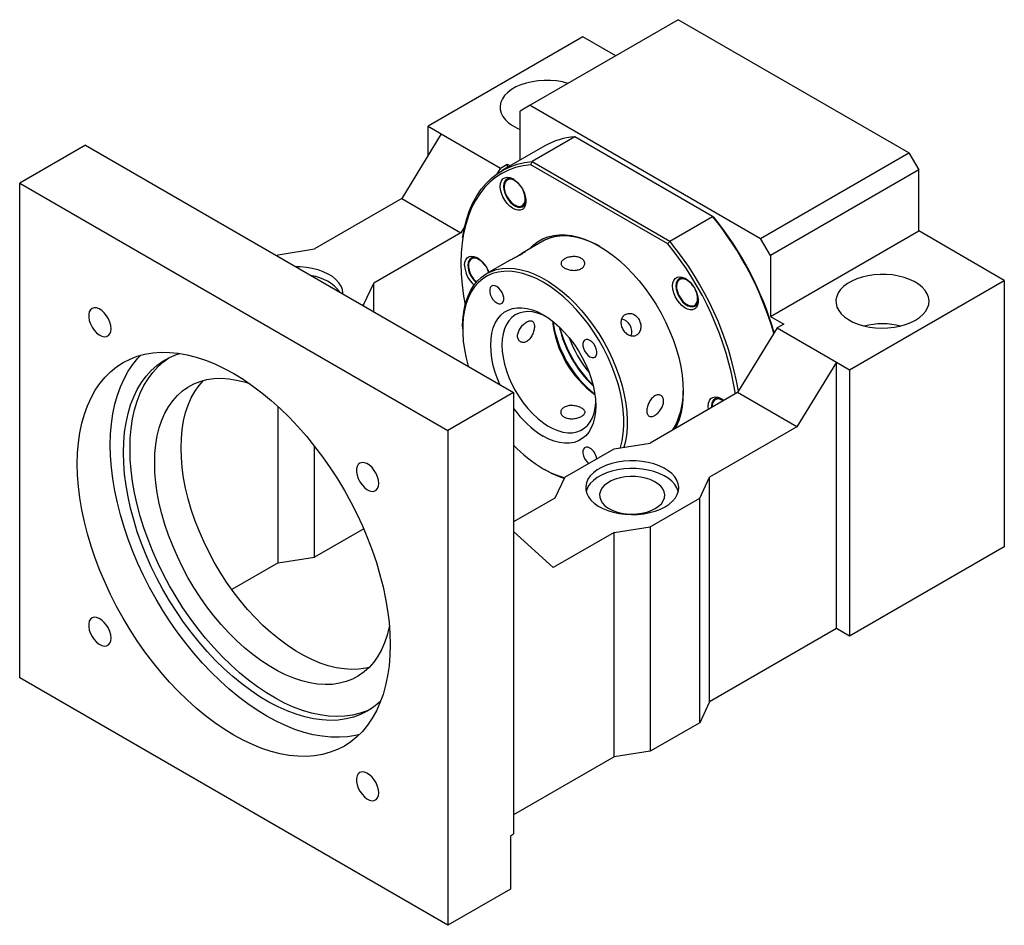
# Model space of a CAD drawing. Header units: millimetres. Extents: x 25 to 293, y 11 to 200.
# Tile 6 of 6: x 197 to 268, y 107 to 172. Entities that reach past the tile are written whole.
import ezdxf

# ---------------------------------------------------------------- set-up
doc = ezdxf.new("R2010")
doc.units = ezdxf.units.MM

msp = doc.modelspace()

# ---------------------------------------------------------------- linework, layer by layer
at = {"color": 7, "linetype": 'Continuous', "lineweight": 25}
for p, q in [((244.4184, 171.9083), (233.8118, 165.7852)), ((260.9175, 162.3835), (244.4184, 171.9083)), ((237.583, 170.6828), (226.505, 164.2876)), ((239.9393, 169.3226), (237.583, 170.6828)), ((233.8118, 165.7852), (233.1047, 165.3769)), ((233.8118, 165.7852), (250.3109, 156.2604)), ((233.1047, 161.8672), (233.1047, 165.3769)), ((226.505, 164.2876), (227.4478, 163.7433)), ((226.505, 162.2011), (226.505, 164.2876)), ((227.4478, 163.7433), (224.6194, 159.1165)), ((227.4478, 163.7433), (231.6904, 161.2941)), ((237.0148, 163.5279), (233.9507, 161.759)), ((246.8721, 157.8374), (237.0148, 163.5279)), ((201.992, 162.929), (197.2779, 160.2076)), ((201.992, 162.929), (232.6332, 145.2401)), ((234.8607, 162.881), (231.7966, 161.1121)), ((250.3109, 156.2604), (260.9175, 162.3835)), ((260.9175, 162.3835), (261.6246, 161.1588)), ((231.6904, 161.2941), (232.1618, 161.5663)), ((232.1618, 161.5663), (232.1618, 161.3229)), ((232.1618, 161.5663), (232.3726, 161.4446)), ((243.6591, 155.8823), (233.8639, 161.5369)), ((233.9507, 161.759), (243.808, 156.0685)), ((231.6904, 161.2941), (231.4399, 160.8843)), ((261.6246, 161.1588), (251.018, 155.0357)), ((261.6246, 156.8039), (261.6246, 161.1588)), ((197.2779, 160.2076), (227.9192, 142.5188)), ((197.2779, 124.8242), (197.2779, 160.2076)), ((231.9584, 160.0139), (231.9584, 159.9595)), ((224.6194, 159.1165), (218.3733, 155.5107)), ((224.6194, 159.1165), (228.862, 156.6673)), ((232.7126, 158.6531), (232.7597, 158.6259)), ((243.808, 156.0685), (246.8721, 157.8374)), ((228.862, 156.6673), (222.6159, 153.0615)), ((229.1214, 157.0917), (228.862, 156.6673)), ((251.018, 150.6808), (261.6246, 156.8039)), ((267.7529, 153.2661), (261.6246, 156.8039)), ((234.713, 156.0601), (233.2986, 155.2436)), ((251.018, 155.0357), (250.3109, 156.2604)), ((215.6649, 155.0358), (215.7805, 155.1025)), ((215.7805, 155.1025), (218.3733, 155.5107)), ((229.4041, 154.3674), (229.4041, 154.313)), ((232.1278, 154.5677), (230.7061, 153.747)), ((251.018, 155.0357), (251.018, 150.6808)), ((230.7874, 153.995), (230.7682, 154.0381)), ((230.8489, 153.8294), (230.7874, 153.995)), ((221.9088, 151.5648), (222.6159, 153.0615)), ((222.6159, 151.023), (222.6159, 153.0615)), ((256.6749, 146.8709), (267.7529, 153.2661)), ((267.7529, 153.2661), (267.7529, 134.2135)), ((244.2918, 152.894), (244.2918, 152.8396)), ((221.7931, 151.498), (221.9088, 151.5648)), ((221.9088, 151.4312), (221.9088, 151.5648)), ((245.0459, 151.5332), (245.0738, 151.5171)), ((245.6539, 151.4773), (245.5815, 151.4313)), ((251.018, 150.6808), (251.9608, 150.1365)), ((251.9608, 150.1365), (251.4894, 149.8644)), ((228.9799, 149.9316), (228.9799, 149.7955)), ((251.4894, 149.8644), (248.661, 145.2376)), ((251.4894, 149.8644), (255.7321, 147.4152)), ((255.7321, 147.4152), (252.9036, 142.7884)), ((255.7321, 128.3626), (255.7321, 147.4152)), ((255.7321, 147.4152), (256.6749, 146.8709)), ((256.6749, 146.8709), (256.6749, 127.8183)), ((232.6332, 145.2401), (227.9192, 142.5188)), ((232.6332, 145.2401), (232.6332, 113.6672)), ((248.661, 145.2376), (242.4149, 141.6318)), ((252.9036, 142.7884), (248.661, 145.2376)), ((215.7805, 133.0569), (215.7805, 144.23)), ((246.799, 144.2712), (246.8039, 144.1655)), ((246.8461, 144.277), (246.8461, 144.244)), ((227.9192, 142.5188), (227.9192, 107.1353)), ((252.9036, 142.7884), (246.6575, 139.1826)), ((218.3733, 133.4651), (218.3733, 141.4139)), ((236.2866, 139.1826), (239.8222, 141.2236)), ((239.8222, 141.2236), (242.4149, 141.6318)), ((234.7536, 139.794), (234.8715, 139.7259)), ((236.2866, 139.1826), (235.5795, 137.6858)), ((245.9504, 137.6858), (246.6575, 139.1826)), ((246.6575, 123.1239), (246.6575, 139.1826)), ((235.5795, 137.6858), (232.6332, 135.985)), ((242.4149, 135.6448), (245.9504, 137.6858)), ((245.9504, 121.6272), (245.9504, 137.6858)), ((221.8988, 135.5004), (218.3733, 133.4651)), ((235.4617, 132.7194), (232.6332, 135.3133)), ((239.8222, 135.2366), (242.4149, 135.6448)), ((242.4149, 135.6448), (242.4149, 119.5862)), ((239.8222, 135.2366), (235.4617, 132.7194)), ((239.8222, 119.178), (239.8222, 135.2366)), ((267.7529, 134.2135), (256.6749, 127.8183)), ((215.7805, 133.0569), (218.3733, 133.4651)), ((215.7805, 133.0569), (212.4682, 131.1448)), ((255.7321, 128.3626), (246.6575, 123.1239)), ((256.6749, 127.8183), (255.7321, 128.3626)), ((227.9192, 107.1353), (197.2779, 124.8242)), ((246.6575, 123.1239), (245.9504, 121.6272)), ((245.9504, 121.6272), (242.4149, 119.5862)), ((239.8222, 119.178), (232.6332, 115.0279)), ((242.4149, 119.5862), (239.8222, 119.178)), ((232.3975, 113.5312), (232.6332, 113.6672)), ((232.3975, 113.5312), (232.3975, 109.7206)), ((232.3975, 109.7206), (227.9192, 107.1353))]:
    msp.add_line(p, q, dxfattribs=at)
at = {"color": 7, "linetype": 'Continuous', "lineweight": 25, "flags": 128}
for points in [[(236.5307, 167.3548), (236.1362, 167.4553), (235.7087, 167.5274), (235.2685, 167.5659), (234.8232, 167.5702), (234.381, 167.5402), (233.9496, 167.4764), (233.5368, 167.38), (233.15, 167.2527), (232.7959, 167.0968), (232.4811, 166.9151), (232.211, 166.7107), (231.9905, 166.4874), (231.8235, 166.249), (231.7131, 166), (231.6611, 165.7447), (231.6686, 165.4877), (231.7353, 165.2335), (231.8601, 164.9868), (232.0407, 164.7518), (232.274, 164.5329), (232.5558, 164.3338), (232.881, 164.1583), (233.1047, 164.0615)], [(233.8639, 161.5369), (233.3086, 161.4639), (232.7769, 161.336), (232.2711, 161.1536), (231.7935, 160.9177), (231.346, 160.6291), (230.9307, 160.2892), (230.5492, 159.8994), (230.2034, 159.4614), (229.8946, 158.9771), (229.6242, 158.4486), (229.3934, 157.8782), (229.2032, 157.2684), (229.0544, 156.6218), (228.9477, 155.9411), (228.8835, 155.2295), (228.862, 154.4899), (228.8835, 153.7255), (228.9477, 152.9397), (229.0544, 152.1358), (229.1641, 151.5133)], [(228.9799, 156.3271), (228.9901, 156.3957), (229.1125, 157.0519), (229.2749, 157.6744), (229.4767, 158.2608), (229.717, 158.8086), (229.9949, 159.3155), (230.3091, 159.7796), (230.6585, 160.1988), (231.0416, 160.5715), (231.4568, 160.8961), (231.9024, 161.1713), (232.3766, 161.3961), (232.8774, 161.5694), (233.4028, 161.6905), (233.9507, 161.759)], [(231.6756, 159.9867), (231.6971, 160.2025), (231.7606, 160.3833), (231.863, 160.5209), (231.9997, 160.6086), (232.1643, 160.6424), (232.3489, 160.6208), (232.5451, 160.5447), (232.7436, 160.4177), (232.9351, 160.2457), (233.1107, 160.0368), (233.2622, 159.8007), (233.3825, 159.5486), (233.466, 159.2921), (233.5087, 159.0432), (233.5087, 158.8137), (233.466, 158.6142), (233.3825, 158.454), (233.2622, 158.3407), (233.1107, 158.2796), (232.9351, 158.2735), (232.7436, 158.3226), (232.5451, 158.4248), (232.3489, 158.5752), (232.1643, 158.7667), (231.9997, 158.9905), (231.863, 159.2361), (231.7606, 159.4919), (231.6971, 159.7461), (231.6756, 159.9867)], [(232.6559, 160.4799), (232.5735, 160.5157), (232.3953, 160.557), (232.2341, 160.5426), (232.0988, 160.4733), (231.9965, 160.3528), (231.9329, 160.1876), (231.9113, 159.9867)], [(231.9113, 159.9867), (231.9329, 159.7608), (231.9965, 159.5221), (232.0988, 159.2836), (232.2341, 159.058), (232.3953, 158.8575), (232.5735, 158.693), (232.7593, 158.5733), (232.9425, 158.5048), (233.1134, 158.4913), (233.2626, 158.5334), (233.3822, 158.629), (233.4658, 158.7728), (233.5087, 158.9571), (233.5121, 158.9969)], [(233.1567, 159.9718), (233.1155, 160.0279), (232.9512, 160.2126), (232.773, 160.3574), (232.5913, 160.4537), (232.4167, 160.496), (232.2593, 160.4818), (232.1282, 160.412), (232.0311, 160.2905), (231.9736, 160.1245), (231.9591, 159.9236), (231.9883, 159.6995), (232.0597, 159.4652), (232.169, 159.2343), (232.3099, 159.0202), (232.4742, 158.8354), (232.6524, 158.6907), (232.834, 158.5944), (233.0087, 158.5521), (233.1661, 158.5663), (233.2972, 158.6361), (233.3943, 158.7576), (233.4518, 158.9236), (233.4518, 158.9236)], [(233.7576, 155.5086), (234.0185, 155.7761), (234.3395, 156.0285), (234.6908, 156.2314), (235.0698, 156.3833), (235.4741, 156.4832), (235.9009, 156.5305), (236.3472, 156.5248), (236.8099, 156.4662), (237.286, 156.355), (237.7722, 156.1921), (238.2652, 155.9784), (238.7615, 155.7156), (239.2578, 155.4054), (239.7508, 155.0499), (240.237, 154.6515), (240.7131, 154.2129), (241.1759, 153.7373), (241.6221, 153.2277), (242.0489, 152.6877), (242.4532, 152.121), (242.8322, 151.5314), (243.1835, 150.923), (243.5046, 150.2999), (243.7932, 149.6664), (244.0475, 149.0268), (244.2657, 148.3855), (244.4463, 147.7469), (244.588, 147.1153), (244.6899, 146.495), (244.7514, 145.8903), (244.7719, 145.3053), (244.7514, 144.744), (244.6899, 144.2102), (244.588, 143.7076), (244.4463, 143.2397), (244.2657, 142.8095), (244.1858, 142.6541)], [(238.8217, 155.6805), (238.5094, 155.8477), (238.0186, 156.0715), (237.5338, 156.2446), (237.0585, 156.3657), (236.5959, 156.4341), (236.1494, 156.4492), (235.722, 156.411), (235.3167, 156.3197), (234.9365, 156.176), (234.713, 156.0601)], [(238.8217, 155.6805), (238.3863, 155.9083), (237.8967, 156.1196), (237.4139, 156.2798), (236.9415, 156.3878), (236.4826, 156.4429), (236.0406, 156.4447), (235.6185, 156.3931), (235.2192, 156.2887), (234.8456, 156.132), (234.713, 156.0601)], [(229.1213, 154.3402), (229.1428, 154.556), (229.2062, 154.7369), (229.3087, 154.8744), (229.4454, 154.9621), (229.6099, 154.996), (229.7946, 154.9743), (229.9908, 154.8982), (230.1892, 154.7712), (230.3808, 154.5992), (230.5564, 154.3903), (230.7079, 154.1543), (230.8282, 153.9021), (230.8546, 153.8327)], [(230.1016, 154.8334), (230.0192, 154.8693), (229.841, 154.9105), (229.6798, 154.8961), (229.5445, 154.8268), (229.4422, 154.7063), (229.3786, 154.5412), (229.357, 154.3402)], [(230.6023, 154.3254), (230.5219, 154.4308), (230.3532, 154.6065), (230.1732, 154.7398), (229.9923, 154.823), (229.821, 154.8513), (229.6694, 154.823), (229.5462, 154.7397), (229.4585, 154.6064), (229.4116, 154.4307), (229.408, 154.2228), (229.448, 153.9949), (229.5293, 153.7601), (229.6472, 153.5322), (229.7948, 153.3243), (229.9635, 153.1487), (229.9738, 153.1397)], [(220.4101, 152.2964), (220.4098, 152.3453), (220.3726, 152.6015), (220.2766, 152.8525), (220.1236, 153.0939), (219.9161, 153.3213), (219.658, 153.5308), (219.3538, 153.7185), (219.009, 153.8812), (218.6298, 154.0159), (218.2228, 154.1202), (217.7953, 154.1922), (217.3551, 154.2307), (217.0479, 154.2374)], [(228.9799, 149.9316), (228.9812, 150.0734), (229.0121, 150.6242), (229.0842, 151.1464), (229.1969, 151.6362), (229.3494, 152.0901), (229.5407, 152.5051), (229.7693, 152.8781), (230.0338, 153.2066), (230.3321, 153.4883), (230.6623, 153.7212), (231.0221, 153.9036), (231.4089, 154.0343), (231.8199, 154.1124), (232.2524, 154.1373), (232.7032, 154.1088), (233.1693, 154.0272), (233.6473, 153.893), (234.1339, 153.7071), (234.6257, 153.4709), (235.1192, 153.186), (235.611, 152.8544), (236.0976, 152.4785), (236.5756, 152.0608), (237.0416, 151.6043), (237.4925, 151.1123), (237.9249, 150.5881), (238.336, 150.0354), (238.7227, 149.4581), (239.0825, 148.8603), (239.4127, 148.2462), (239.7111, 147.62), (239.9755, 146.9862), (240.2042, 146.3492), (240.3954, 145.7134), (240.5479, 145.0834), (240.6606, 144.4635), (240.7327, 143.8581), (240.7637, 143.2714), (240.7533, 142.7077), (240.7018, 142.1707), (240.6093, 141.6643), (240.5217, 141.3337)], [(240.2673, 141.2937), (240.2761, 141.3217), (240.3997, 141.7981), (240.4825, 142.3082), (240.5241, 142.8482), (240.5241, 143.4142), (240.4825, 144.0022), (240.3997, 144.6079), (240.2761, 145.227), (240.1129, 145.855), (239.911, 146.4873), (239.6719, 147.1195), (239.3974, 147.7469), (239.0895, 148.365), (238.7503, 148.9695), (238.3824, 149.5559), (237.9883, 150.1199), (237.5709, 150.6577), (237.1332, 151.1652), (236.6784, 151.6388), (236.2097, 152.0751), (235.7305, 152.471), (235.2443, 152.8235), (234.7546, 153.1303), (234.2648, 153.389), (233.7786, 153.5978), (233.2995, 153.7551), (232.8308, 153.8599), (232.376, 153.9115), (231.9383, 153.9093), (231.5209, 153.8535), (231.1268, 153.7444), (230.7588, 153.5829), (230.4197, 153.37), (230.1117, 153.1074), (229.8372, 152.7969), (229.5982, 152.4407), (229.3963, 152.0415), (229.233, 151.6021), (229.1095, 151.1256), (229.0266, 150.6155), (228.9851, 150.0755), (228.9851, 149.5095), (229.0266, 148.9215), (229.1095, 148.3158), (229.233, 147.6967), (229.3825, 147.1168)], [(261.3889, 150.4087), (261.6821, 150.6022), (261.9279, 150.8165), (262.1221, 151.0478), (262.2611, 151.2921), (262.3425, 151.5448), (262.3648, 151.8015), (262.3276, 152.0577), (262.2316, 152.3087), (262.0786, 152.5501), (261.8711, 152.7775), (261.613, 152.987), (261.3088, 153.1747), (260.9641, 153.3374), (260.5848, 153.4721), (260.1778, 153.5764), (259.7503, 153.6484), (259.3101, 153.6869), (258.8649, 153.6912), (258.4226, 153.6612), (257.9913, 153.5975), (257.5785, 153.5011), (257.1916, 153.3738), (256.8376, 153.2179), (256.5227, 153.0361), (256.2526, 152.8317), (256.0321, 152.6084), (255.8652, 152.3701), (255.7547, 152.1211), (255.7028, 151.8658), (255.7102, 151.6088), (255.7769, 151.3546), (255.9017, 151.1079), (256.0824, 150.8729), (256.3157, 150.654), (256.5974, 150.4549), (256.9226, 150.2793), (257.2855, 150.1303), (257.6795, 150.0106), (258.0977, 149.9222), (258.5325, 149.8668), (258.9762, 149.8453), (259.4209, 149.8582), (259.8587, 149.9052), (260.2817, 149.9855), (260.6825, 150.0975), (261.0537, 150.2395), (261.3889, 150.4087)], [(244.0089, 152.8668), (244.0304, 153.0826), (244.0939, 153.2635), (244.1964, 153.401), (244.3331, 153.4887), (244.4976, 153.5225), (244.6823, 153.5009), (244.8784, 153.4248), (245.0769, 153.2978), (245.2684, 153.1258), (245.444, 152.9169), (245.5955, 152.6809), (245.7158, 152.4287), (245.7993, 152.1722), (245.842, 151.9233), (245.842, 151.6938), (245.7993, 151.4943), (245.7158, 151.3342), (245.5955, 151.2209), (245.444, 151.1597), (245.2684, 151.1536), (245.0769, 151.2027), (244.8784, 151.3049), (244.6823, 151.4553), (244.4976, 151.6468), (244.3331, 151.8706), (244.1964, 152.1162), (244.0939, 152.372), (244.0304, 152.6262), (244.0089, 152.8668)], [(244.9893, 153.36), (244.9069, 153.3958), (244.7286, 153.4371), (244.5675, 153.4227), (244.4321, 153.3534), (244.3299, 153.2329), (244.2662, 153.0677), (244.2446, 152.8668)], [(245.49, 152.852), (245.369, 153.0048), (245.1965, 153.1707), (245.0153, 153.2922), (244.8358, 153.362), (244.6686, 153.3761), (244.5233, 153.3338), (244.4083, 153.2374), (244.3305, 153.0926), (244.2942, 152.9078), (244.3016, 152.6938), (244.3523, 152.4629), (244.4433, 152.2285), (244.5693, 152.0044), (244.723, 151.8036), (244.8955, 151.6376), (244.8955, 151.6376)], [(231.4212, 152.8206), (231.2785, 152.8793), (231.1473, 152.8858), (231.0383, 152.8397), (230.9603, 152.7446), (230.9196, 152.6082), (230.9196, 152.4417), (230.9603, 152.2584), (231.0383, 152.0732), (231.1473, 151.9012), (231.2785, 151.7563), (231.4212, 151.6502), (231.564, 151.5915), (231.6952, 151.5849), (231.8042, 151.6311), (231.8822, 151.7262), (231.9228, 151.8625), (231.9228, 152.0291), (231.8822, 152.2124), (231.8042, 152.3975), (231.6952, 152.5695), (231.564, 152.7144), (231.4212, 152.8206)], [(244.2446, 152.8668), (244.2662, 152.6409), (244.3299, 152.4023), (244.4321, 152.1637), (244.5675, 151.9381), (244.7286, 151.7377), (244.9069, 151.5731), (245.0926, 151.4534), (245.2759, 151.3849), (245.4467, 151.3714), (245.596, 151.4136), (245.7156, 151.5091), (245.7991, 151.6529), (245.842, 151.8372), (245.8454, 151.877)], [(244.8955, 151.6376), (245.0768, 151.5162), (245.2562, 151.4463), (245.4235, 151.4322), (245.5688, 151.4745), (245.6837, 151.5709), (245.7616, 151.7157), (245.7979, 151.9005), (245.7904, 152.1145), (245.7398, 152.3454), (245.6558, 152.5647)], [(203.8166, 149.8077), (203.795, 150.0335), (203.7314, 150.2722), (203.6291, 150.5107), (203.4938, 150.7363), (203.3326, 150.9368), (203.1544, 151.1013), (202.9686, 151.221), (202.7854, 151.2895), (202.6145, 151.303), (202.4653, 151.2609), (202.3457, 151.1653), (202.2622, 151.0215), (202.2193, 150.8372), (202.2193, 150.6224), (202.2622, 150.3885), (202.3457, 150.1483), (202.4653, 149.9146), (202.6145, 149.7002), (202.7854, 149.5164), (202.9686, 149.3733), (203.1544, 149.2786), (203.3326, 149.2373), (203.4938, 149.2517), (203.6291, 149.3211), (203.7314, 149.4415), (203.795, 149.6067), (203.8166, 149.8077)], [(231.6488, 145.8084), (231.4988, 146.1708), (231.3201, 146.6788), (231.1791, 147.1844), (231.0773, 147.6821), (231.0157, 148.1665), (230.9951, 148.6322), (231.0157, 149.074), (231.0773, 149.4873), (231.1791, 149.8675), (231.3201, 150.2103), (231.4988, 150.512), (231.7131, 150.7694), (231.9608, 150.9796), (232.239, 151.1403), (232.5448, 151.2497), (232.8748, 151.3067), (233.2255, 151.3106), (233.5928, 151.2613), (233.9729, 151.1595), (234.3616, 151.0062), (234.7546, 150.8031), (235.1475, 150.5525), (235.5362, 150.257), (235.9163, 149.92), (236.2837, 149.5451), (236.6343, 149.1364), (236.9643, 148.6984), (237.2701, 148.2359), (237.5484, 147.7539), (237.796, 147.2578), (238.0103, 146.753), (238.189, 146.245), (238.33, 145.7393), (238.4319, 145.2416), (238.4934, 144.7573), (238.514, 144.2916), (238.4934, 143.8497), (238.4319, 143.4364), (238.33, 143.0563), (238.189, 142.7135), (238.0103, 142.4117), (237.796, 142.1543), (237.5484, 141.9442), (237.2701, 141.7835), (236.9643, 141.674), (236.6343, 141.6171), (236.2837, 141.6132), (235.9163, 141.6624), (235.5362, 141.7642), (235.1475, 141.9175), (234.7546, 142.1206), (234.7546, 142.1206)], [(234.9611, 150.6773), (234.6939, 150.8013), (234.3307, 150.9291), (233.9776, 151.0054), (233.6387, 151.0294), (233.3182, 151.0007), (233.02, 150.9198), (232.7478, 150.7875), (232.5047, 150.6056), (232.2939, 150.3761), (232.1177, 150.102), (231.9785, 149.7865), (231.8778, 149.4334), (231.8169, 149.0471), (231.7965, 148.6322)], [(238.0879, 148.972), (237.9451, 149.0307), (237.8139, 149.0372), (237.7049, 148.9911), (237.6269, 148.896), (237.5863, 148.7596), (237.5863, 148.5931), (237.6269, 148.4098), (237.7049, 148.2247), (237.8139, 148.0527), (237.9451, 147.9077), (238.0879, 147.8016), (238.2307, 147.7429), (238.3619, 147.7363), (238.4709, 147.7825), (238.5489, 147.8776), (238.5895, 148.0139), (238.5895, 148.1805), (238.5489, 148.3638), (238.4709, 148.5489), (238.3619, 148.7209), (238.2307, 148.8658), (238.0879, 148.972)], [(201.4027, 140.1347), (201.4231, 140.9035), (201.4843, 141.6459), (201.5861, 142.3593), (201.728, 143.0409), (201.9096, 143.6883), (202.1302, 144.2992), (202.3891, 144.8713), (202.6851, 145.4026), (203.0174, 145.891), (203.3845, 146.3349), (203.7854, 146.7325), (204.2183, 147.0825), (204.6819, 147.3835), (205.1743, 147.6346), (205.6939, 147.8346), (206.2386, 147.983), (206.8065, 148.0792), (207.3956, 148.1228), (208.0036, 148.1136), (208.6285, 148.0518), (209.2678, 147.9375), (209.9192, 147.7711), (210.5804, 147.5533), (211.249, 147.2848), (211.9226, 146.9667), (212.5986, 146.6), (213.2745, 146.1862), (213.9481, 145.7267), (214.6167, 145.2232), (215.2779, 144.6776), (215.9294, 144.0918), (216.5687, 143.468), (217.1935, 142.8084), (217.8015, 142.1155), (218.3906, 141.3918), (218.9585, 140.6399), (219.5033, 139.8626), (220.0228, 139.0627), (220.5152, 138.2432), (220.9788, 137.4069), (221.4118, 136.557), (221.8126, 135.6966), (222.1798, 134.8288), (222.512, 133.9568), (222.8081, 133.0837), (223.0669, 132.2128), (223.2875, 131.3472), (223.4691, 130.4901), (223.611, 129.6445), (223.7128, 128.8137), (223.774, 128.0006), (223.7944, 127.2082), (223.774, 126.4394), (223.7128, 125.697), (223.611, 124.9837), (223.4691, 124.302), (223.2875, 123.6546), (223.0669, 123.0437), (222.8081, 122.4716), (222.512, 121.9404), (222.1798, 121.4519), (221.8126, 121.0081), (221.4118, 120.6104), (220.9788, 120.2605), (220.5152, 119.9594), (220.0228, 119.7084), (219.5033, 119.5083), (218.9585, 119.3599), (218.3906, 119.2638), (217.8015, 119.2202), (217.1935, 119.2293), (216.5687, 119.2912), (215.9294, 119.4055), (215.2779, 119.5718), (214.6167, 119.7897), (213.9481, 120.0581), (213.2745, 120.3763), (212.5986, 120.7429), (211.9226, 121.1567), (211.249, 121.6162), (210.5804, 122.1197), (209.9192, 122.6653), (209.2678, 123.2511), (208.6285, 123.8749), (208.0036, 124.5345), (207.3956, 125.2274), (206.8065, 125.9511), (206.2386, 126.703), (205.6939, 127.4803), (205.1743, 128.2802), (204.6819, 129.0998), (204.2183, 129.936), (203.7854, 130.7859), (203.3845, 131.6463), (203.0174, 132.5142), (202.6851, 133.3862), (202.3891, 134.2592), (202.1302, 135.1302), (201.9096, 135.9958), (201.728, 136.8529), (201.5861, 137.6984), (201.4843, 138.5292), (201.4231, 139.3423), (201.4027, 140.1347)], [(204.7025, 140.9511), (204.7232, 141.6901), (204.785, 142.4023), (204.8878, 143.0849), (205.0312, 143.735), (205.2145, 144.35), (205.437, 144.9275), (205.6978, 145.4652), (205.996, 145.9609), (206.3302, 146.4126), (206.6991, 146.8185), (207.1013, 147.1768), (207.5351, 147.4863), (207.9988, 147.7457), (208.4905, 147.9538), (208.7376, 148.0358)], [(231.7965, 148.6322), (231.8169, 148.1937), (231.8778, 147.7371), (231.9785, 147.2677), (232.1177, 146.7914), (232.2939, 146.3139), (232.5047, 145.841), (232.7478, 145.3785), (233.02, 144.9319), (233.3182, 144.5067), (233.6387, 144.108), (233.9776, 143.7407), (234.3307, 143.4093), (234.6939, 143.1177), (235.0627, 142.8695), (235.4326, 142.6677), (235.7992, 142.5148), (236.1579, 142.4126), (236.5045, 142.3624), (236.8346, 142.3648), (237.1444, 142.4196), (237.4301, 142.5264), (237.6881, 142.6837), (237.9154, 142.8897), (238.1092, 143.1419), (238.2671, 143.4372), (238.3873, 143.772), (238.4682, 144.1423), (238.5084, 144.5327)], [(203.7597, 141.4954), (203.7801, 142.2642), (203.8414, 143.0066), (203.9431, 143.72), (204.0851, 144.4016), (204.2667, 145.049), (204.4873, 145.6599), (204.7461, 146.232), (205.0421, 146.7633), (205.3744, 147.2517), (205.7416, 147.6955), (205.9492, 147.9115)], [(205.1739, 141.2232), (205.1946, 141.9623), (205.2564, 142.6745), (205.3592, 143.357), (205.5026, 144.0071), (205.6859, 144.6221), (205.9084, 145.1997), (206.1692, 145.7374), (206.4674, 146.2331), (206.8016, 146.6847), (207.1705, 147.0906), (207.5727, 147.449), (207.9457, 147.7193)], [(223.7384, 128.5326), (223.7268, 128.4757), (223.5836, 127.8948), (223.4005, 127.35), (223.1787, 126.8439), (222.919, 126.3791), (222.6229, 125.9578), (222.2917, 125.582), (221.9271, 125.2535), (221.5308, 124.974), (221.1047, 124.7449), (220.651, 124.5672), (220.1719, 124.4418), (219.6696, 124.3693), (219.1467, 124.3501), (218.6056, 124.3843), (218.0491, 124.4717), (217.4798, 124.6118), (216.9004, 124.8041), (216.3139, 125.0474), (215.7231, 125.3408), (215.1309, 125.6827), (214.54, 126.0715), (213.9535, 126.5053), (213.3742, 126.9819), (212.8049, 127.4991), (212.2483, 128.0543), (211.7073, 128.6448), (211.1843, 129.2678), (210.6821, 129.9202), (210.2029, 130.5988), (209.7492, 131.3003), (209.3232, 132.0213), (208.9269, 132.7584), (208.5622, 133.5078), (208.2311, 134.266), (207.9349, 135.0293), (207.6753, 135.7938), (207.4534, 136.556), (207.2704, 137.3122), (207.1271, 138.0585), (207.0243, 138.7914), (206.9624, 139.5073), (206.9417, 140.2027), (206.9624, 140.8743), (207.0243, 141.5188), (207.1271, 142.1329), (207.2704, 142.7138), (207.4534, 143.2586), (207.6753, 143.7646), (207.9349, 144.2295), (208.2311, 144.6508), (208.5622, 145.0266), (208.9269, 145.3551), (209.3232, 145.6345), (209.7492, 145.8637), (210.2029, 146.0414), (210.6821, 146.1668), (211.1843, 146.2393), (211.7073, 146.2585), (212.2483, 146.2243), (212.8049, 146.1369), (213.3742, 145.9968), (213.7193, 145.8881)], [(208.8273, 141.2913), (208.848, 141.9629), (208.9099, 142.6073), (209.0127, 143.2215), (209.156, 143.8024), (209.339, 144.3472), (209.5609, 144.8532), (209.8205, 145.318), (210.1167, 145.7394), (210.4448, 146.1121)], [(246.5834, 144.0383), (246.5633, 144.2712), (246.5847, 144.487), (246.6482, 144.6678), (246.7507, 144.8054), (246.8874, 144.8931), (247.0519, 144.9269), (247.2366, 144.9053), (247.4327, 144.8292), (247.6312, 144.7022), (247.6742, 144.668)], [(247.6005, 144.7339), (247.4612, 144.8002), (247.2829, 144.8415), (247.1218, 144.8271), (246.9864, 144.7578), (246.8842, 144.6373), (246.8206, 144.4721), (246.799, 144.2712)], [(247.6459, 144.6516), (247.6152, 144.6708), (247.4343, 144.754), (247.263, 144.7823), (247.1114, 144.754), (246.9881, 144.6707), (246.9005, 144.5373), (246.8535, 144.3616), (246.8475, 144.1907)], [(221.6049, 120.7921), (221.3156, 120.7206), (220.7476, 120.6245), (220.1586, 120.5809), (219.5505, 120.59), (218.9257, 120.6518), (218.2864, 120.7662), (217.6349, 120.9325), (216.9737, 121.1503), (216.3051, 121.4188), (215.6316, 121.7369), (214.9556, 122.1036), (214.2796, 122.5174), (213.6061, 122.9769), (212.9375, 123.4804), (212.2762, 124.026), (211.6248, 124.6118), (210.9855, 125.2356), (210.3607, 125.8952), (209.7526, 126.5881), (209.1635, 127.3118), (208.5956, 128.0637), (208.0509, 128.841), (207.5314, 129.6409), (207.0389, 130.4605), (206.5754, 131.2967), (206.1424, 132.1466), (205.7416, 133.007), (205.3744, 133.8748), (205.0421, 134.7469), (204.7461, 135.6199), (204.4873, 136.4908), (204.2667, 137.3564), (204.0851, 138.2136), (203.9431, 139.0591), (203.8414, 139.8899), (203.7801, 140.703), (203.7597, 141.4954)], [(223.107, 123.1446), (223.015, 123.0606), (222.5968, 122.7265), (222.1478, 122.442), (221.6699, 122.2081), (221.1649, 122.0259), (220.6349, 121.896), (220.0821, 121.8191), (219.5086, 121.7953), (218.9168, 121.8249), (218.309, 121.9076), (217.6877, 122.0432), (217.0555, 122.231), (216.4147, 122.4705), (215.7681, 122.7605), (215.1183, 123.0999), (214.4677, 123.4874), (213.8191, 123.9213), (213.1752, 124.4), (212.5383, 124.9215), (211.9112, 125.4837), (211.2964, 126.0844), (210.6963, 126.7211), (210.1134, 127.3912), (209.5499, 128.0922), (209.0082, 128.821), (208.4905, 129.5749), (207.9988, 130.3508), (207.5351, 131.1455), (207.1013, 131.9558), (206.6991, 132.7786), (206.3302, 133.6104), (205.996, 134.4479), (205.6978, 135.2878), (205.437, 136.1267), (205.2145, 136.9612), (205.0312, 137.7878), (204.8878, 138.6034), (204.785, 139.4047), (204.7232, 140.1883), (204.7025, 140.9511)], [(222.4369, 122.6171), (222.1413, 122.4802), (221.6363, 122.298), (221.1064, 122.1682), (220.5535, 122.0912), (219.98, 122.0675), (219.3882, 122.097), (218.7804, 122.1797), (218.1592, 122.3153), (217.5269, 122.5032), (216.8861, 122.7426), (216.2395, 123.0326), (215.5897, 123.372), (214.9391, 123.7595), (214.2906, 124.1934), (213.6466, 124.6721), (213.0097, 125.1936), (212.3826, 125.7559), (211.7678, 126.3565), (211.1677, 126.9932), (210.5848, 127.6634), (210.0213, 128.3643), (209.4796, 129.0932), (208.9619, 129.8471), (208.4702, 130.6229), (208.0065, 131.4176), (207.5727, 132.228), (207.1705, 133.0507), (206.8016, 133.8825), (206.4674, 134.7201), (206.1692, 135.56), (205.9084, 136.3988), (205.6859, 137.2333), (205.5026, 138.06), (205.3592, 138.8756), (205.2564, 139.6768), (205.1946, 140.4604), (205.1739, 141.2232)], [(222.2948, 125.5851), (222.0575, 125.5303), (221.5552, 125.4579), (221.0323, 125.4387), (220.4912, 125.4728), (219.9347, 125.5602), (219.3654, 125.7004), (218.7861, 125.8926), (218.1996, 126.136), (217.6087, 126.4294), (217.0165, 126.7713), (216.4256, 127.16), (215.8391, 127.5938), (215.2598, 128.0704), (214.6905, 128.5876), (214.134, 129.1428), (213.5929, 129.7333), (213.07, 130.3563), (212.5677, 131.0087), (212.0885, 131.6873), (211.6348, 132.3888), (211.2088, 133.1099), (210.8125, 133.8469), (210.4479, 134.5964), (210.1167, 135.3545), (209.8205, 136.1178), (209.5609, 136.8824), (209.339, 137.6446), (209.156, 138.4007), (209.0127, 139.147), (208.9099, 139.8799), (208.848, 140.5958), (208.8273, 141.2913)], [(238.0879, 141.2736), (237.9451, 141.3323), (237.8139, 141.3388), (237.7049, 141.2927), (237.6269, 141.1976), (237.5863, 141.0612), (237.5863, 140.8947), (237.6269, 140.7114), (237.7049, 140.5262), (237.8139, 140.3542), (237.9451, 140.2093), (237.9935, 140.1679)], [(243.4756, 137.0735), (243.7687, 137.267), (244.0145, 137.4814), (244.2087, 137.7127), (244.3477, 137.9569), (244.4291, 138.2096), (244.4514, 138.4664), (244.4142, 138.7225), (244.3183, 138.9735), (244.1652, 139.2149), (243.9578, 139.4424), (243.6996, 139.6519), (243.3955, 139.8396), (243.0507, 140.0023), (242.6714, 140.1369), (242.2644, 140.2412), (241.837, 140.3133), (241.3967, 140.3518), (240.9515, 140.3561), (240.5093, 140.3261), (240.0779, 140.2623), (239.6651, 140.1659), (239.2782, 140.0387), (238.9242, 139.8827), (238.6093, 139.701), (238.3393, 139.4966), (238.1188, 139.2733), (237.9518, 139.035), (237.8414, 138.7859), (237.7894, 138.5306), (237.7968, 138.2736), (237.8635, 138.0195), (237.9883, 137.7727), (238.169, 137.5378), (238.4023, 137.3188), (238.6841, 137.1198), (239.0093, 136.9442), (239.3721, 136.7952), (239.7661, 136.6754), (240.1843, 136.587), (240.6191, 136.5316), (241.0628, 136.5102), (241.5076, 136.5231), (241.9453, 136.5701), (242.3684, 136.6503), (242.7691, 136.7624), (243.1404, 136.9043), (243.4756, 137.0735)], [(222.9833, 138.743), (222.9617, 138.9689), (222.898, 139.2075), (222.7958, 139.4461), (222.6604, 139.6716), (222.4993, 139.8721), (222.321, 140.0366), (222.1353, 140.1564), (221.952, 140.2248), (221.7812, 140.2384), (221.6319, 140.1962), (221.5123, 140.1007), (221.4288, 139.9569), (221.3859, 139.7725), (221.3859, 139.5577), (221.4288, 139.3238), (221.5123, 139.0836), (221.6319, 138.85), (221.7812, 138.6355), (221.952, 138.4518), (222.1353, 138.3087), (222.321, 138.2139), (222.4993, 138.1726), (222.6604, 138.1871), (222.7958, 138.2564), (222.898, 138.3769), (222.9617, 138.542), (222.9833, 138.743)], [(244.4183, 138.162), (244.4142, 138.1782), (244.3183, 138.4292), (244.1652, 138.6706), (243.9578, 138.898), (243.6996, 139.1075), (243.3955, 139.2952), (243.0507, 139.4579), (242.6714, 139.5926), (242.2644, 139.6969), (241.837, 139.7689), (241.3967, 139.8074), (240.9515, 139.8117), (240.5093, 139.7817), (240.0779, 139.718), (239.6651, 139.6216), (239.2782, 139.4943), (238.9242, 139.3384), (238.6093, 139.1566), (238.3393, 138.9522), (238.1188, 138.7289), (237.9518, 138.4906), (237.8414, 138.2416), (237.8187, 138.162)], [(242.7684, 136.9374), (243.0117, 137.1025), (243.206, 137.288), (243.3462, 137.4891), (243.4287, 137.7006), (243.4514, 137.917), (243.4136, 138.1327), (243.3165, 138.342), (243.1623, 138.5397), (242.9553, 138.7206), (242.7007, 138.8799), (242.4051, 139.0136), (242.0762, 139.1182), (241.7224, 139.191), (241.3531, 139.23), (240.9776, 139.2344), (240.6059, 139.2039), (240.2474, 139.1394), (239.9114, 139.0426), (239.6067, 138.9159), (239.3412, 138.7626), (239.1217, 138.5867), (238.9539, 138.3928), (238.8422, 138.1858), (238.7895, 137.9712), (238.797, 137.7544), (238.8647, 137.5412), (238.9908, 137.337), (239.1719, 137.1471), (239.4035, 136.9765), (239.6795, 136.8295), (239.9928, 136.71), (240.3352, 136.621), (240.6979, 136.5649), (241.0715, 136.5431), (241.4464, 136.5562), (241.8127, 136.6038), (242.1611, 136.6848), (242.4824, 136.7969), (242.7684, 136.9374)], [(203.8166, 127.6747), (203.795, 127.9006), (203.7314, 128.1392), (203.6291, 128.3778), (203.4938, 128.6034), (203.3326, 128.8038), (203.1544, 128.9684), (202.9686, 129.0881), (202.7854, 129.1566), (202.6145, 129.1701), (202.4653, 129.1279), (202.3457, 129.0324), (202.2622, 128.8886), (202.2193, 128.7043), (202.2193, 128.4894), (202.2622, 128.2556), (202.3457, 128.0153), (202.4653, 127.7817), (202.6145, 127.5672), (202.7854, 127.3835), (202.9686, 127.2404), (203.1544, 127.1456), (203.3326, 127.1044), (203.4938, 127.1188), (203.6291, 127.1881), (203.7314, 127.3086), (203.795, 127.4738), (203.8166, 127.6747)], [(222.9833, 116.61), (222.9617, 116.8359), (222.898, 117.0746), (222.7958, 117.3131), (222.6604, 117.5387), (222.4993, 117.7391), (222.321, 117.9037), (222.1353, 118.0234), (221.952, 118.0919), (221.7812, 118.1054), (221.6319, 118.0633), (221.5123, 117.9677), (221.4288, 117.8239), (221.3859, 117.6396), (221.3859, 117.4247), (221.4288, 117.1909), (221.5123, 116.9507), (221.6319, 116.717), (221.7812, 116.5025), (221.952, 116.3188), (222.1353, 116.1757), (222.321, 116.081), (222.4993, 116.0397), (222.6604, 116.0541), (222.7958, 116.1234), (222.898, 116.2439), (222.9617, 116.4091), (222.9833, 116.61)]]:
    msp.add_lwpolyline(points, dxfattribs=at)
at = {"color": 7, "linetype": 'Continuous', "lineweight": 25}
for centre, radius, start, end in [((237.3378, 158.5424), 4.9959, 93.706894, 119.724206), ((232.1355, 159.0915), 1.3269, 352.731411, 26.550046), ((228.3447, 142.7758), 23.8771, 16.325598, 39.10875), ((228.7217, 142.9888), 23.486, 16.152836, 39.057329), ((226.2151, 141.5393), 22.5835, 9.198464, 39.428121), ((226.086, 141.4708), 22.96, 9.682388, 39.478342), ((231.1384, 154.436), 2.0194, 182.719393, 228.535585), ((231.1168, 154.4244), 1.7618, 182.737861, 228.365803), ((217.7592, 150.4981), 3.1153, 37.726746, 82.278631), ((242.8431, 151.1313), 7.4671, 185.982318, 234.012304), ((243.4698, 151.4931), 8.109, 188.238413, 231.756211), ((240.1609, 149.5837), 0.934, 342.097711, 77.670327), ((259.0319, 144.5843), 5.5723, 76.39059, 103.60941), ((244.038, 151.8211), 8.3515, 193.067164, 226.927461), ((244.3426, 151.9969), 8.663, 194.007552, 225.987073), ((239.4233, 145.283), 5.3491, 329.450287, 0.972862), ((239.4846, 145.2668), 5.2881, 329.263471, 1.159678), ((238.495, 148.2507), 7.1811, 215.286883, 238.609486), ((239.8, 148.2995), 9.8899, 223.559907, 239.32548), ((237.4881, 140.3383), 1.111, 8.880693, 57.32573), ((237.8674, 145.0399), 6.1004, 239.318215, 254.84003), ((238.1558, 145.3138), 6.4815, 239.56436, 252.952864)]:
    msp.add_arc(centre, radius, start, end, dxfattribs=at)
at = {"color": 8, "linetype": 'Continuous', "lineweight": 25}
msp.add_arc((244.5544, 152.1192), 8.4878, 200.142827, 219.851794, dxfattribs=at)
at = {"color": 7, "linetype": 'Continuous', "lineweight": 25}
for points in [[(233.8639, 161.5369), (233.8928, 161.6109), (233.9217, 161.685), (233.9507, 161.759)], [(246.9589, 157.7873), (246.93, 157.8039), (246.9011, 157.8206), (246.8721, 157.8374)], [(243.808, 156.0685), (243.7584, 156.0064), (243.7087, 155.9443), (243.6591, 155.8823)]]:
    msp.add_open_spline(points, degree=3, dxfattribs=at)
for points, knots in [([(232.766, 158.6337), (232.8281, 158.5986), (232.9772, 158.5145), (233.1733, 158.5104), (233.2769, 158.5714), (233.3206, 158.5972)], [0, 0, 0, 0, 0.2928174, 0.7017317, 1, 1, 1, 1]), ([(233.3206, 158.5972), (233.3513, 158.6238), (233.4092, 158.6739), (233.456, 158.7441), (233.4693, 158.7865), (233.4699, 158.7885)], [0, 0, 0, 0, 0.5205189, 0.9781372, 1, 1, 1, 1]), ([(233.1468, 155.1078), (233.0757, 155.0678), (232.9335, 154.9879), (232.6789, 154.8562), (232.4342, 154.7315), (232.2369, 154.6295), (232.1591, 154.5846), (232.1283, 154.5668)], [0, 0, 0, 0, 0.2142181, 0.4284111, 0.6432769, 0.8585874, 1, 1, 1, 1]), ([(232.7306, 154.8842), (232.7942, 154.9252), (232.9368, 155.0172), (233.1384, 155.1474), (233.31, 155.252), (233.4183, 155.3089), (233.4514, 155.3134), (233.4026, 155.2684), (233.292, 155.1933), (233.188, 155.1321), (233.1468, 155.1078)], [0, 0, 0, 0, 0.10799522, 0.24233662, 0.37643141, 0.50994384, 0.64344215, 0.77751351, 0.91186096, 1, 1, 1, 1]), ([(236.2748, 154.144), (236.2351, 154.167), (236.1999, 154.1913), (236.1384, 154.2427), (236.1118, 154.2701), (236.0692, 154.3263), (236.0531, 154.3549), (236.0314, 154.4135), (236.0259, 154.4436), (236.0259, 154.503), (236.0313, 154.5325), (236.053, 154.5915), (236.0693, 154.6204), (236.1116, 154.6762), (236.138, 154.7034), (236.2001, 154.7554), (236.2353, 154.7796), (236.3137, 154.8249), (236.3575, 154.8461), (236.4499, 154.8836), (236.4988, 154.9), (236.6017, 154.9279), (236.6556, 154.9393), (236.7642, 154.9561), (236.8194, 154.9616), (236.9316, 154.9663), (236.9868, 154.9654), (237.0954, 154.9573), (237.1494, 154.9499), (237.2524, 154.9286), (237.3012, 154.9148), (237.3937, 154.881), (237.4375, 154.8607), (237.516, 154.8154), (237.5512, 154.7903), (237.6134, 154.7349), (237.6398, 154.705), (237.6822, 154.6427), (237.6986, 154.6098), (237.7204, 154.5422), (237.7258, 154.5081), (237.7259, 154.4395), (237.7205, 154.4046), (237.6989, 154.3374), (237.6828, 154.3049), (237.6404, 154.2422), (237.6138, 154.2121), (237.5523, 154.1571), (237.5172, 154.1318), (237.4378, 154.0859), (237.3948, 154.066), (237.3028, 154.0322), (237.2531, 154.0181), (237.1501, 153.9968), (237.0971, 153.9894), (236.9883, 153.9811), (236.932, 153.9803), (236.8211, 153.9848), (236.766, 153.9902), (236.6564, 154.007), (236.6028, 154.0184), (236.4493, 154.0598), (236.3543, 154.0981), (236.2748, 154.144)], [0, 0, 0, 0, 0.03125, 0.03125, 0.0625, 0.0625, 0.09375, 0.09375, 0.125, 0.125, 0.15625, 0.15625, 0.1875, 0.1875, 0.21875, 0.21875, 0.25, 0.25, 0.28125, 0.28125, 0.3125, 0.3125, 0.34375, 0.34375, 0.375, 0.375, 0.40625, 0.40625, 0.4375, 0.4375, 0.46875, 0.46875, 0.5, 0.5, 0.53125, 0.53125, 0.5625, 0.5625, 0.59375, 0.59375, 0.625, 0.625, 0.65625, 0.65625, 0.6875, 0.6875, 0.71875, 0.71875, 0.75, 0.75, 0.78125, 0.78125, 0.8125, 0.8125, 0.84375, 0.84375, 0.875, 0.875, 0.90625, 0.90625, 0.9375, 0.9375, 1, 1, 1, 1]), ([(244.3632, 153.2482), (244.3302, 153.1717), (244.2863, 153.0698), (244.2986, 152.9309), (244.3017, 152.8963)], [0, 0, 0, 0, 0.7510626, 1, 1, 1, 1]), ([(241.4383, 149.3589), (241.3994, 149.3364), (241.3587, 149.3191), (241.2738, 149.2946), (241.2291, 149.2873), (241.1388, 149.2835), (241.0933, 149.2868), (241.0015, 149.3036), (240.955, 149.3174), (240.865, 149.3542), (240.821, 149.3772), (240.7349, 149.4327), (240.6936, 149.4647), (240.616, 149.5357), (240.5792, 149.5751), (240.5113, 149.6601), (240.4807, 149.705), (240.4263, 149.7991), (240.4023, 149.849), (240.3628, 149.9497), (240.3472, 150.0007), (240.3243, 150.104), (240.3172, 150.1562), (240.3122, 150.2576), (240.3141, 150.3073), (240.3274, 150.4048), (240.3386, 150.4511), (240.3697, 150.5387), (240.3899, 150.5805), (240.4384, 150.6568), (240.4665, 150.6913), (240.5303, 150.7528), (240.5663, 150.7799), (240.6432, 150.8244), (240.6844, 150.842), (240.7721, 150.8681), (240.8181, 150.8762), (240.9117, 150.8823), (240.9601, 150.8804), (241.0575, 150.8664), (241.1057, 150.8545), (241.2012, 150.8209), (241.2489, 150.799), (241.3395, 150.7468), (241.3827, 150.7165), (241.4646, 150.6474), (241.5033, 150.6086), (241.5726, 150.5256), (241.6038, 150.4811), (241.659, 150.3858), (241.682, 150.3365), (241.7194, 150.235), (241.7338, 150.1822), (241.7528, 150.0766), (241.7575, 150.024), (241.7576, 149.9195), (241.7528, 149.8672), (241.7343, 149.7677), (241.7205, 149.7199), (241.6841, 149.6285), (241.6617, 149.5856), (241.5837, 149.4684), (241.5162, 149.4039), (241.4383, 149.3589)], [0, 0, 0, 0, 0.03125, 0.03125, 0.0625, 0.0625, 0.09375, 0.09375, 0.125, 0.125, 0.15625, 0.15625, 0.1875, 0.1875, 0.21875, 0.21875, 0.25, 0.25, 0.28125, 0.28125, 0.3125, 0.3125, 0.34375, 0.34375, 0.375, 0.375, 0.40625, 0.40625, 0.4375, 0.4375, 0.46875, 0.46875, 0.5, 0.5, 0.53125, 0.53125, 0.5625, 0.5625, 0.59375, 0.59375, 0.625, 0.625, 0.65625, 0.65625, 0.6875, 0.6875, 0.71875, 0.71875, 0.75, 0.75, 0.78125, 0.78125, 0.8125, 0.8125, 0.84375, 0.84375, 0.875, 0.875, 0.90625, 0.90625, 0.9375, 0.9375, 1, 1, 1, 1]), ([(245.075, 151.5191), (245.105, 151.5019), (245.1785, 151.4597), (245.3366, 151.4084), (245.5106, 151.3998), (245.6139, 151.4556), (245.6539, 151.4773)], [0, 0, 0, 0, 0.1384947, 0.3387833, 0.7437243, 1, 1, 1, 1]), ([(234.1182, 149.9724), (234.1182, 150.0184), (234.115, 150.0609), (234.1023, 150.1393), (234.0928, 150.1756), (234.0676, 150.2393), (234.0521, 150.2667), (234.015, 150.3132), (233.9932, 150.3321), (233.9449, 150.3599), (233.9183, 150.3692), (233.8592, 150.3782), (233.8274, 150.3778), (233.7601, 150.3678), (233.7242, 150.3581), (233.6493, 150.3296), (233.611, 150.3111), (233.5324, 150.2658), (233.4918, 150.2386), (233.4119, 150.1779), (233.3724, 150.1443), (233.2945, 150.0703), (233.2563, 150.0301), (233.1848, 149.9462), (233.1508, 149.9019), (233.0877, 149.8091), (233.0594, 149.7619), (233.0094, 149.6654), (232.9875, 149.6157), (232.9523, 149.5172), (232.9389, 149.4685), (232.9208, 149.372), (232.9161, 149.3241), (232.9161, 149.1881), (232.9348, 149.104), (232.9871, 149.0003), (233.0089, 148.9688), (233.0592, 148.9147), (233.0875, 148.8921), (233.1499, 148.8559), (233.1844, 148.8424), (233.256, 148.8258), (233.2935, 148.8226), (233.3714, 148.8268), (233.4115, 148.8342), (233.4911, 148.8592), (233.5312, 148.8769), (233.6106, 148.9227), (233.649, 148.9501), (233.7232, 149.0138), (233.7595, 149.0504), (233.8271, 149.1301), (233.8586, 149.173), (233.9175, 149.2649), (233.9447, 149.3139), (234.0171, 149.4637), (234.0549, 149.5709), (234.0925, 149.7264), (234.1022, 149.7783), (234.115, 149.8784), (234.1182, 149.9265), (234.1182, 149.9724)], [0, 0, 0, 0, 0.03125, 0.03125, 0.0625, 0.0625, 0.09375, 0.09375, 0.125, 0.125, 0.15625, 0.15625, 0.1875, 0.1875, 0.21875, 0.21875, 0.25, 0.25, 0.28125, 0.28125, 0.3125, 0.3125, 0.34375, 0.34375, 0.375, 0.375, 0.40625, 0.40625, 0.4375, 0.4375, 0.46875, 0.46875, 0.5, 0.5, 0.5625, 0.5625, 0.59375, 0.59375, 0.625, 0.625, 0.65625, 0.65625, 0.6875, 0.6875, 0.71875, 0.71875, 0.75, 0.75, 0.78125, 0.78125, 0.8125, 0.8125, 0.84375, 0.84375, 0.875, 0.875, 0.9375, 0.9375, 0.96875, 0.96875, 1, 1, 1, 1]), ([(242.1674, 143.9378), (242.1674, 143.9837), (242.1709, 144.0313), (242.1847, 144.1297), (242.1951, 144.1812), (242.2224, 144.2843), (242.2392, 144.3358), (242.2791, 144.4385), (242.3024, 144.49), (242.3538, 144.5883), (242.3821, 144.6356), (242.444, 144.7264), (242.4773, 144.7691), (242.5467, 144.8471), (242.5835, 144.883), (242.6595, 144.9466), (242.6982, 144.9737), (242.7766, 145.0191), (242.8169, 145.0373), (242.8955, 145.0632), (242.9341, 145.0711), (243.0098, 145.0767), (243.0466, 145.0743), (243.1155, 145.0595), (243.1478, 145.0472), (243.208, 145.0125), (243.2348, 144.9907), (243.2821, 144.9386), (243.3026, 144.9079), (243.3357, 144.8396), (243.3482, 144.8023), (243.3651, 144.7213), (243.3695, 144.6773), (243.3695, 144.5867), (243.3653, 144.5397), (243.3484, 144.4421), (243.3357, 144.3923), (243.303, 144.2931), (243.2827, 144.243), (243.2351, 144.1439), (243.2082, 144.0957), (243.1489, 144.0021), (243.1159, 143.9561), (243.0469, 143.8701), (243.0108, 143.8298), (242.9352, 143.7546), (242.8958, 143.7198), (242.8175, 143.6586), (242.778, 143.6318), (242.6986, 143.5858), (242.6598, 143.5675), (242.5845, 143.5398), (242.5475, 143.5304), (242.4775, 143.5215), (242.4447, 143.5219), (242.383, 143.5323), (242.3541, 143.5425), (242.3027, 143.5721), (242.2798, 143.5915), (242.2395, 143.6398), (242.2225, 143.6683), (242.1817, 143.7651), (242.1674, 143.846), (242.1674, 143.9378)], [0, 0, 0, 0, 0.03125, 0.03125, 0.0625, 0.0625, 0.09375, 0.09375, 0.125, 0.125, 0.15625, 0.15625, 0.1875, 0.1875, 0.21875, 0.21875, 0.25, 0.25, 0.28125, 0.28125, 0.3125, 0.3125, 0.34375, 0.34375, 0.375, 0.375, 0.40625, 0.40625, 0.4375, 0.4375, 0.46875, 0.46875, 0.5, 0.5, 0.53125, 0.53125, 0.5625, 0.5625, 0.59375, 0.59375, 0.625, 0.625, 0.65625, 0.65625, 0.6875, 0.6875, 0.71875, 0.71875, 0.75, 0.75, 0.78125, 0.78125, 0.8125, 0.8125, 0.84375, 0.84375, 0.875, 0.875, 0.90625, 0.90625, 0.9375, 0.9375, 1, 1, 1, 1]), ([(247.0353, 144.7713), (247.0095, 144.7524), (246.921, 144.6878), (246.8578, 144.5076), (246.852, 144.3396), (246.8498, 144.2768)], [0, 0, 0, 0, 0.2045066, 0.7028647, 1, 1, 1, 1]), ([(236.2748, 143.4609), (236.3146, 143.438), (236.3577, 143.4185), (236.4499, 143.386), (236.4997, 143.373), (236.6027, 143.3542), (236.6556, 143.3483), (236.7645, 143.3434), (236.8207, 143.3443), (236.9313, 143.3525), (236.9864, 143.3596), (237.096, 143.3798), (237.1495, 143.3927), (237.2518, 143.4229), (237.3013, 143.4405), (237.3944, 143.4795), (237.4373, 143.5007), (237.5159, 143.546), (237.5519, 143.5705), (237.6137, 143.6207), (237.6398, 143.6466), (237.6825, 143.7003), (237.6988, 143.7278), (237.7204, 143.7829), (237.7259, 143.8108), (237.7259, 143.8671), (237.7205, 143.8949), (237.699, 143.95), (237.6827, 143.9777), (237.6401, 144.0313), (237.6141, 144.0572), (237.5524, 144.1076), (237.5164, 144.1321), (237.3987, 144.2001), (237.3036, 144.2401), (237.1502, 144.2854), (237.0964, 144.2983), (236.9871, 144.3184), (236.9321, 144.3256), (236.8213, 144.3338), (236.765, 144.3348), (236.6563, 144.3299), (236.6034, 144.3242), (236.5002, 144.3055), (236.4506, 144.2925), (236.3583, 144.2602), (236.315, 144.2407), (236.2356, 144.1949), (236.2004, 144.1692), (236.1386, 144.1129), (236.1119, 144.0817), (236.0693, 144.0165), (236.0533, 143.9825), (236.0315, 143.912), (236.0259, 143.8755), (236.0258, 143.7675), (236.0479, 143.6949), (236.1112, 143.5976), (236.1376, 143.5666), (236.1997, 143.5097), (236.2351, 143.4839), (236.2748, 143.4609)], [0, 0, 0, 0, 0.03125, 0.03125, 0.0625, 0.0625, 0.09375, 0.09375, 0.125, 0.125, 0.15625, 0.15625, 0.1875, 0.1875, 0.21875, 0.21875, 0.25, 0.25, 0.28125, 0.28125, 0.3125, 0.3125, 0.34375, 0.34375, 0.375, 0.375, 0.40625, 0.40625, 0.4375, 0.4375, 0.46875, 0.46875, 0.5, 0.5, 0.5625, 0.5625, 0.59375, 0.59375, 0.625, 0.625, 0.65625, 0.65625, 0.6875, 0.6875, 0.71875, 0.71875, 0.75, 0.75, 0.78125, 0.78125, 0.8125, 0.8125, 0.84375, 0.84375, 0.875, 0.875, 0.9375, 0.9375, 0.96875, 0.96875, 1, 1, 1, 1])]:
    msp.add_open_spline(points, degree=3, knots=knots, dxfattribs=at)

doc.saveas('drawing.dxf')
